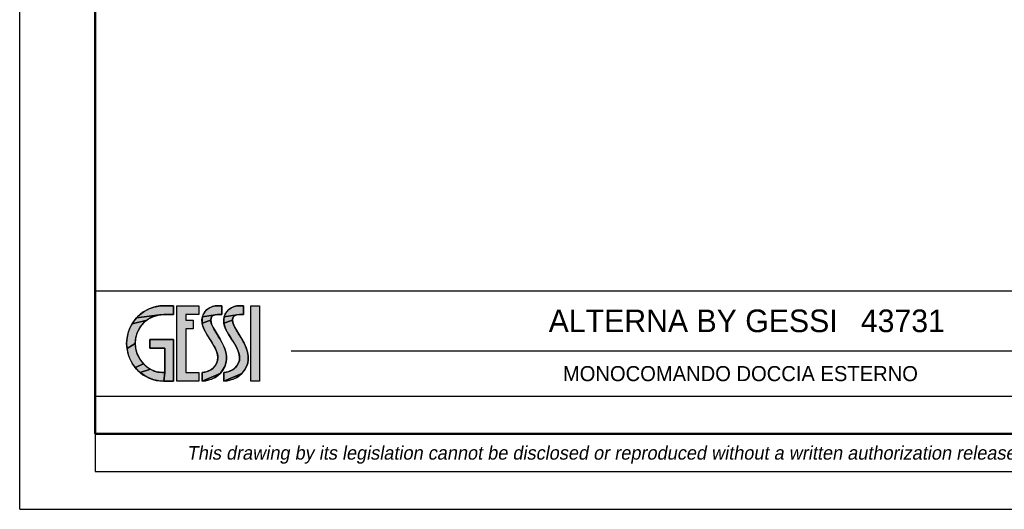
# Model space of a CAD drawing. Header units: millimetres. Extents: x 0 to 210, y 0 to 297.
# Tile 1 of 4: x 0 to 131, y 0 to 65. Entities that reach past the tile are written whole.
import ezdxf
from ezdxf.enums import TextEntityAlignment as Align

# ---------------------------------------------------------------- set-up
doc = ezdxf.new("R2010")
doc.units = ezdxf.units.MM
doc.header["$LTSCALE"] = 19.36
doc.layers.get('0').update_dxf_attribs({"linetype": 'CONTINUOUS'})
doc.layers.add('52_NOTE', color=7, linetype='CONTINUOUS')
doc.layers.add('54_SIMBOLI', color=7, linetype='CONTINUOUS')
doc.styles.add('TEXTSTYLE_4', font='triumi.ttf')
doc.styles.add('TEXTSTYLE_5', font='triumb.ttf')
doc.styles.add('TEXTSTYLE_7', font='trium.ttf')

# ---------------------------------------------------------------- blocks, each defined once
blk = doc.blocks.new('LOGOGESSI2D_BL0', base_point=(23, 22))
at = {"layer": '54_SIMBOLI', "linetype": 'Continuous'}
for points in [[(18.44, 26.95), (19.11, 27), (20.39, 27), (20.39, 25.85), (19.12, 25.85), (18.54, 25.8), (15.49, 25.39), (15.99, 25.86), (16.55, 26.27), (17.14, 26.58), (17.78, 26.81)], [(23.78, 27), (23.79, 25.85), (22.03, 25.85), (22.03, 25.11), (23, 25.11), (23, 23.95), (22.03, 23.95), (22.03, 18.15), (23.78, 18.15), (23.78, 17), (20.87, 17), (20.87, 27)], [(26, 26.98), (26.24, 27), (26.82, 27), (26.82, 25.85), (26.26, 25.85), (25.92, 25.81), (24.24, 25.54), (24.38, 25.9), (24.58, 26.21), (24.85, 26.49), (25.19, 26.71), (25.59, 26.88)], [(28.89, 26.98), (29.13, 27), (29.71, 27), (29.71, 25.85), (29.15, 25.85), (28.81, 25.81), (27.13, 25.54), (27.27, 25.9), (27.47, 26.21), (27.75, 26.49), (28.08, 26.71), (28.48, 26.88)], [(16.44, 24.72), (16.05, 24.26), (15.74, 23.74), (15.51, 23.19), (15.37, 22.6), (15.32, 22), (14.24, 21.31), (14.19, 22), (14.24, 22.69), (14.38, 23.36), (14.61, 24.01), (14.93, 24.62), (16.9, 25.11)], [(17.41, 25.43), (16.9, 25.11), (14.93, 24.62), (15.32, 25.19), (15.49, 25.39), (18.54, 25.8), (17.96, 25.66)], [(25.5, 25.56), (25.4, 25.36), (25.36, 25.11), (24.2, 24.67), (24.18, 25.13), (24.24, 25.54), (25.92, 25.81), (25.67, 25.71)], [(25.39, 24.79), (25.51, 24.41), (25.66, 24.12), (26.6, 22.55), (26.88, 22.04), (27.17, 21.4), (27.35, 20.84), (27.44, 20.33), (27.44, 19.85), (27.36, 19.39), (27.2, 18.94), (26.92, 18.43), (26.6, 18.02), (24.19, 17), (24.19, 18.15), (24.55, 18.2), (24.99, 18.32), (25.35, 18.49), (25.66, 18.72), (25.92, 19.03), (26.15, 19.43), (26.26, 19.77), (26.29, 20.13), (26.24, 20.53), (26.11, 20.98), (25.86, 21.52), (25.46, 22.2), (25.4, 22.3), (24.81, 23.23), (24.48, 23.83), (24.29, 24.29), (24.2, 24.67), (25.36, 25.11)], [(28.39, 25.56), (28.29, 25.36), (28.25, 25.11), (27.09, 24.67), (27.07, 25.13), (27.13, 25.54), (28.81, 25.81), (28.56, 25.71)], [(28.28, 24.79), (28.4, 24.41), (28.55, 24.12), (29.49, 22.55), (29.77, 22.04), (30.06, 21.4), (30.24, 20.84), (30.33, 20.33), (30.33, 19.85), (30.25, 19.39), (30.09, 18.94), (29.81, 18.43), (29.49, 18.02), (27.08, 17), (27.08, 18.15), (27.44, 18.2), (27.88, 18.32), (28.24, 18.49), (28.55, 18.72), (28.82, 19.03), (29.04, 19.43), (29.15, 19.77), (29.18, 20.13), (29.14, 20.53), (29, 20.98), (28.75, 21.52), (28.36, 22.2), (28.29, 22.3), (27.7, 23.23), (27.37, 23.83), (27.18, 24.29), (27.09, 24.67), (28.25, 25.11)], [(17.28, 21.36), (17.28, 22.51), (20.39, 22.51), (20.39, 17), (19.12, 17), (19.24, 18.15), (19.24, 21.36)], [(15.37, 21.43), (15.51, 20.85), (15.75, 20.27), (16.03, 19.8), (16.42, 19.31), (15.33, 18.81), (14.93, 19.38), (14.61, 19.99), (14.38, 20.64), (14.24, 21.31), (15.32, 22)], [(16.86, 18.89), (17.34, 18.57), (15.99, 18.14), (15.5, 18.61), (15.33, 18.81), (16.42, 19.31)], [(18.88, 18.15), (19.2, 18.15), (19.24, 18.15), (19.12, 17), (18.44, 17.05), (17.78, 17.19), (17.15, 17.42), (16.55, 17.73), (15.99, 18.14), (17.34, 18.57), (17.84, 18.34), (18.35, 18.2)], [(24.84, 17.1), (24.19, 17), (26.6, 18.02), (26.25, 17.7), (25.85, 17.44), (25.39, 17.24)], [(27.73, 17.1), (27.08, 17), (29.49, 18.02), (29.14, 17.7), (28.74, 17.44), (28.28, 17.24)]]:
    blk.add_hatch(color=7, dxfattribs=at).paths.add_polyline_path(points)
at = {"layer": '54_SIMBOLI', "color": 7, "linetype": 'Continuous'}
for p, q in [((20.87, 27), (23.78, 27)), ((20.87, 17), (20.87, 27)), ((20.87, 17), (20.87, 27)), ((20.87, 27), (23.78, 27)), ((23.78, 27), (23.79, 25.85)), ((23.78, 27), (23.79, 25.85)), ((30.66, 17), (30.67, 27)), ((30.66, 17), (30.67, 27)), ((30.67, 27), (31.81, 27)), ((30.67, 27), (31.81, 27)), ((31.81, 27), (31.8, 17)), ((31.81, 27), (31.8, 17)), ((23.79, 25.85), (22.03, 25.85)), ((22.03, 25.85), (22.03, 25.11)), ((23.79, 25.85), (22.03, 25.85)), ((22.03, 25.85), (22.03, 25.11)), ((22.03, 25.11), (23, 25.11)), ((22.03, 25.11), (23, 25.11)), ((23, 25.11), (23, 23.95)), ((23, 25.11), (23, 23.95)), ((23, 23.95), (22.03, 23.95)), ((22.03, 23.95), (22.03, 18.15)), ((23, 23.95), (22.03, 23.95)), ((22.03, 23.95), (22.03, 18.15)), ((23.78, 17), (20.87, 17)), ((23.78, 17), (20.87, 17)), ((22.03, 18.15), (23.78, 18.15)), ((22.03, 18.15), (23.78, 18.15)), ((23.78, 18.15), (23.78, 17)), ((23.78, 18.15), (23.78, 17)), ((31.8, 17), (30.66, 17)), ((31.8, 17), (30.66, 17))]:
    blk.add_line(p, q, dxfattribs=at)
for points in [[(18.44, 26.95), (19.11, 27), (20.39, 27), (20.39, 25.85), (19.12, 25.85), (18.54, 25.8), (15.49, 25.39), (15.99, 25.86), (16.55, 26.27), (17.14, 26.58), (17.78, 26.81), (18.44, 26.95)], [(23.78, 27), (23.79, 25.85), (22.03, 25.85), (22.03, 25.11), (23, 25.11), (23, 23.95), (22.03, 23.95), (22.03, 18.15), (23.78, 18.15), (23.78, 17), (20.87, 17), (20.87, 27), (23.78, 27)], [(26, 26.98), (26.24, 27), (26.82, 27), (26.82, 25.85), (26.26, 25.85), (25.92, 25.81), (24.24, 25.54), (24.38, 25.9), (24.58, 26.21), (24.85, 26.49), (25.19, 26.71), (25.59, 26.88), (26, 26.98)], [(28.89, 26.98), (29.13, 27), (29.71, 27), (29.71, 25.85), (29.15, 25.85), (28.81, 25.81), (27.13, 25.54), (27.27, 25.9), (27.47, 26.21), (27.75, 26.49), (28.08, 26.71), (28.48, 26.88), (28.89, 26.98)], [(16.44, 24.72), (16.05, 24.26), (15.74, 23.74), (15.51, 23.19), (15.37, 22.6), (15.32, 22), (14.24, 21.31), (14.19, 22), (14.24, 22.69), (14.38, 23.36), (14.61, 24.01), (14.93, 24.62), (16.9, 25.11), (16.44, 24.72)], [(17.41, 25.43), (16.9, 25.11), (14.93, 24.62), (15.32, 25.19), (15.49, 25.39), (18.54, 25.8), (17.96, 25.66), (17.41, 25.43)], [(25.5, 25.56), (25.4, 25.36), (25.36, 25.11), (24.2, 24.67), (24.18, 25.13), (24.24, 25.54), (25.92, 25.81), (25.67, 25.71), (25.5, 25.56)], [(25.39, 24.79), (25.51, 24.41), (25.66, 24.12), (26.6, 22.55), (26.88, 22.04), (27.17, 21.4), (27.35, 20.84), (27.44, 20.33), (27.44, 19.85), (27.36, 19.39), (27.2, 18.94), (26.92, 18.43), (26.6, 18.02), (24.19, 17), (24.19, 18.15), (24.55, 18.2), (24.99, 18.32), (25.35, 18.49), (25.66, 18.72), (25.92, 19.03), (26.15, 19.43), (26.26, 19.77), (26.29, 20.13), (26.24, 20.53), (26.11, 20.98), (25.86, 21.52), (25.46, 22.2), (25.4, 22.3), (24.81, 23.23), (24.48, 23.83), (24.29, 24.29), (24.2, 24.67), (25.36, 25.11), (25.39, 24.79)], [(28.39, 25.56), (28.29, 25.36), (28.25, 25.11), (27.09, 24.67), (27.07, 25.13), (27.13, 25.54), (28.81, 25.81), (28.56, 25.71), (28.39, 25.56)], [(28.28, 24.79), (28.4, 24.41), (28.55, 24.12), (29.49, 22.55), (29.77, 22.04), (30.06, 21.4), (30.24, 20.84), (30.33, 20.33), (30.33, 19.85), (30.25, 19.39), (30.09, 18.94), (29.81, 18.43), (29.49, 18.02), (27.08, 17), (27.08, 18.15), (27.44, 18.2), (27.88, 18.32), (28.24, 18.49), (28.55, 18.72), (28.82, 19.03), (29.04, 19.43), (29.15, 19.77), (29.18, 20.13), (29.14, 20.53), (29, 20.98), (28.75, 21.52), (28.36, 22.2), (28.29, 22.3), (27.7, 23.23), (27.37, 23.83), (27.18, 24.29), (27.09, 24.67), (28.25, 25.11), (28.28, 24.79)], [(17.28, 21.36), (17.28, 22.51), (20.39, 22.51), (20.39, 17), (19.12, 17), (19.24, 18.15), (19.24, 21.36), (17.28, 21.36)], [(15.37, 21.43), (15.51, 20.85), (15.75, 20.27), (16.03, 19.8), (16.42, 19.31), (15.33, 18.81), (14.93, 19.38), (14.61, 19.99), (14.38, 20.64), (14.24, 21.31), (15.32, 22), (15.37, 21.43)], [(16.86, 18.89), (17.34, 18.57), (15.99, 18.14), (15.5, 18.61), (15.33, 18.81), (16.42, 19.31), (16.86, 18.89)], [(18.88, 18.15), (19.2, 18.15), (19.24, 18.15), (19.12, 17), (18.44, 17.05), (17.78, 17.19), (17.15, 17.42), (16.55, 17.73), (15.99, 18.14), (17.34, 18.57), (17.84, 18.34), (18.35, 18.2), (18.88, 18.15)], [(24.84, 17.1), (24.19, 17), (26.6, 18.02), (26.25, 17.7), (25.85, 17.44), (25.39, 17.24), (24.84, 17.1)], [(27.73, 17.1), (27.08, 17), (29.49, 18.02), (29.14, 17.7), (28.74, 17.44), (28.28, 17.24), (27.73, 17.1)]]:
    blk.add_lwpolyline(points, dxfattribs=at)
for points, knots in [([(20.39, 25.85), (20.39, 25.85), (19.12, 25.85), (19.12, 25.85), (17.08, 25.85), (15.32, 24.16), (15.32, 22), (15.32, 20.11), (16.91, 18.15), (18.88, 18.15), (18.93, 18.15), (19.24, 18.15), (19.24, 18.15), (19.24, 18.15), (19.24, 21.36), (19.24, 21.36), (19.24, 21.36), (17.28, 21.36), (17.28, 21.36), (17.28, 21.36), (17.28, 22.51), (17.28, 22.51), (17.28, 22.51), (20.39, 22.51), (20.39, 22.51), (20.39, 22.51), (20.39, 17), (20.39, 17), (20.39, 17), (19.12, 17), (19.12, 17), (16.38, 17), (14.19, 19.26), (14.19, 22), (14.19, 24.74), (16.39, 27), (19.11, 27), (19.11, 27), (20.39, 27), (20.39, 27), (20.39, 27), (20.39, 25.85), (20.39, 25.85)], [0, 0, 0, 0, 1, 1, 1, 2, 2, 2, 3, 3, 3, 4, 4, 4, 5, 5, 5, 6, 6, 6, 7, 7, 7, 8, 8, 8, 9, 9, 9, 10, 10, 10, 11, 11, 11, 12, 12, 12, 13, 13, 13, 14, 14, 14, 14]), ([(20.39, 25.85), (20.39, 25.85), (19.12, 25.85), (19.12, 25.85), (17.08, 25.85), (15.32, 24.16), (15.32, 22), (15.32, 20.11), (16.91, 18.15), (18.88, 18.15), (18.93, 18.15), (19.24, 18.15), (19.24, 18.15), (19.24, 18.15), (19.24, 21.36), (19.24, 21.36), (19.24, 21.36), (17.28, 21.36), (17.28, 21.36), (17.28, 21.36), (17.28, 22.51), (17.28, 22.51), (17.28, 22.51), (20.39, 22.51), (20.39, 22.51), (20.39, 22.51), (20.39, 17), (20.39, 17), (20.39, 17), (19.12, 17), (19.12, 17), (16.38, 17), (14.19, 19.26), (14.19, 22), (14.19, 24.74), (16.39, 27), (19.11, 27), (19.11, 27), (20.39, 27), (20.39, 27), (20.39, 27), (20.39, 25.85), (20.39, 25.85)], [0, 0, 0, 0, 1, 1, 1, 2, 2, 2, 3, 3, 3, 4, 4, 4, 5, 5, 5, 6, 6, 6, 7, 7, 7, 8, 8, 8, 9, 9, 9, 10, 10, 10, 11, 11, 11, 12, 12, 12, 13, 13, 13, 14, 14, 14, 14]), ([(26.26, 25.85), (25.05, 25.85), (25.29, 24.75), (25.66, 24.12), (25.96, 23.61), (26.26, 23.12), (26.6, 22.55), (27.33, 21.29), (27.74, 20.12), (27.2, 18.94), (26.53, 17.5), (25.46, 17.13), (24.19, 17), (24.19, 17), (24.19, 18.15), (24.19, 18.15), (25, 18.24), (25.72, 18.49), (26.15, 19.43), (26.91, 21.08), (24.4, 23.12), (24.2, 24.67), (23.97, 26.43), (25.52, 27), (26.24, 27), (26.24, 27), (26.82, 27), (26.82, 27), (26.82, 27), (26.82, 25.85), (26.82, 25.85), (26.82, 25.85), (26.26, 25.85), (26.26, 25.85)], [0, 0, 0, 0, 1, 1, 1, 2, 2, 2, 3, 3, 3, 4, 4, 4, 5, 5, 5, 6, 6, 6, 7, 7, 7, 8, 8, 8, 9, 9, 9, 10, 10, 10, 11, 11, 11, 11]), ([(26.26, 25.85), (25.05, 25.85), (25.29, 24.75), (25.66, 24.12), (25.96, 23.61), (26.26, 23.12), (26.6, 22.55), (27.33, 21.29), (27.74, 20.12), (27.2, 18.94), (26.53, 17.5), (25.46, 17.13), (24.19, 17), (24.19, 17), (24.19, 18.15), (24.19, 18.15), (25, 18.24), (25.72, 18.49), (26.15, 19.43), (26.91, 21.08), (24.4, 23.12), (24.2, 24.67), (23.97, 26.43), (25.52, 27), (26.24, 27), (26.24, 27), (26.82, 27), (26.82, 27), (26.82, 27), (26.82, 25.85), (26.82, 25.85), (26.82, 25.85), (26.26, 25.85), (26.26, 25.85)], [0, 0, 0, 0, 1, 1, 1, 2, 2, 2, 3, 3, 3, 4, 4, 4, 5, 5, 5, 6, 6, 6, 7, 7, 7, 8, 8, 8, 9, 9, 9, 10, 10, 10, 11, 11, 11, 11]), ([(29.15, 25.85), (27.94, 25.85), (28.18, 24.75), (28.55, 24.12), (28.85, 23.61), (29.15, 23.12), (29.49, 22.55), (30.22, 21.29), (30.64, 20.12), (30.09, 18.94), (29.42, 17.5), (28.35, 17.13), (27.08, 17), (27.08, 17), (27.08, 18.15), (27.08, 18.15), (27.9, 18.24), (28.61, 18.49), (29.04, 19.43), (29.8, 21.08), (27.29, 23.12), (27.09, 24.67), (26.86, 26.43), (28.41, 27), (29.13, 27), (29.13, 27), (29.71, 27), (29.71, 27), (29.71, 27), (29.71, 25.85), (29.71, 25.85), (29.71, 25.85), (29.15, 25.85), (29.15, 25.85)], [0, 0, 0, 0, 1, 1, 1, 2, 2, 2, 3, 3, 3, 4, 4, 4, 5, 5, 5, 6, 6, 6, 7, 7, 7, 8, 8, 8, 9, 9, 9, 10, 10, 10, 11, 11, 11, 11]), ([(29.15, 25.85), (27.94, 25.85), (28.18, 24.75), (28.55, 24.12), (28.85, 23.61), (29.15, 23.12), (29.49, 22.55), (30.22, 21.29), (30.64, 20.12), (30.09, 18.94), (29.42, 17.5), (28.35, 17.13), (27.08, 17), (27.08, 17), (27.08, 18.15), (27.08, 18.15), (27.9, 18.24), (28.61, 18.49), (29.04, 19.43), (29.8, 21.08), (27.29, 23.12), (27.09, 24.67), (26.86, 26.43), (28.41, 27), (29.13, 27), (29.13, 27), (29.71, 27), (29.71, 27), (29.71, 27), (29.71, 25.85), (29.71, 25.85), (29.71, 25.85), (29.15, 25.85), (29.15, 25.85)], [0, 0, 0, 0, 1, 1, 1, 2, 2, 2, 3, 3, 3, 4, 4, 4, 5, 5, 5, 6, 6, 6, 7, 7, 7, 8, 8, 8, 9, 9, 9, 10, 10, 10, 11, 11, 11, 11])]:
    blk.add_open_spline(points, degree=3, knots=knots, dxfattribs=at)
blk.add_solid([(31.8, 17), (30.66, 17), (31.81, 27), (30.67, 27)], dxfattribs=at)

msp = doc.modelspace()

# ---------------------------------------------------------------- linework, layer by layer
at = {"color": 7, "linetype": 'Continuous'}
for q in [(0, 297), (210, 0)]:
    msp.add_line((0, 0), q, dxfattribs=at)
at = {"color": 2, "linetype": 'Continuous'}
for p, q in [((10, 29), (200, 29)), ((10, 29), (10, 15)), ((36, 21), (152, 21)), ((10, 15), (200, 15)), ((10, 15), (10, 5)), ((10, 15), (200, 15)), ((10, 10), (200, 10)), ((10, 5), (200, 5))]:
    msp.add_line(p, q, dxfattribs=at)
at = {"color": 7, "linetype": 'Continuous', "const_width": 0.3}
for points in [[(10, 10), (10, 287)], [(10, 10), (200, 10)]]:
    msp.add_lwpolyline(points, dxfattribs=at)

# ---------------------------------------------------------------- block references
at = {"layer": '54_SIMBOLI', "color": 2, "linetype": 'Continuous'}
msp.add_blockref('LOGOGESSI2D_BL0', (23, 22), dxfattribs=at)

# ---------------------------------------------------------------- texts
at = {"layer": '52_NOTE', "color": 2, "linetype": 'Continuous'}
for s, height, style, p in [('ALTERNA BY GESSI', 3, 'TEXTSTYLE_5', (89.3611, 23.5)), ('43731', 3, 'TEXTSTYLE_5', (117.1833, 23.5)), ('MONOCOMANDO DOCCIA ESTERNO ', 2, 'TEXTSTYLE_7', (96, 17))]:
    msp.add_text(s, height=height, dxfattribs=dict(at, style=style)).set_placement(p, align=Align.CENTER)
at = {"layer": '52_NOTE', "color": 2, "linetype": 'Continuous', "style": 'TEXTSTYLE_4', "oblique": 10}
msp.add_text('This drawing by its legislation cannot be disclosed or reproduced without a written authorization released by GESSI S.p.A. - ', height=1.8, dxfattribs=at).set_placement((88.1267, 6.5861), align=Align.CENTER)

doc.saveas('drawing.dxf')
